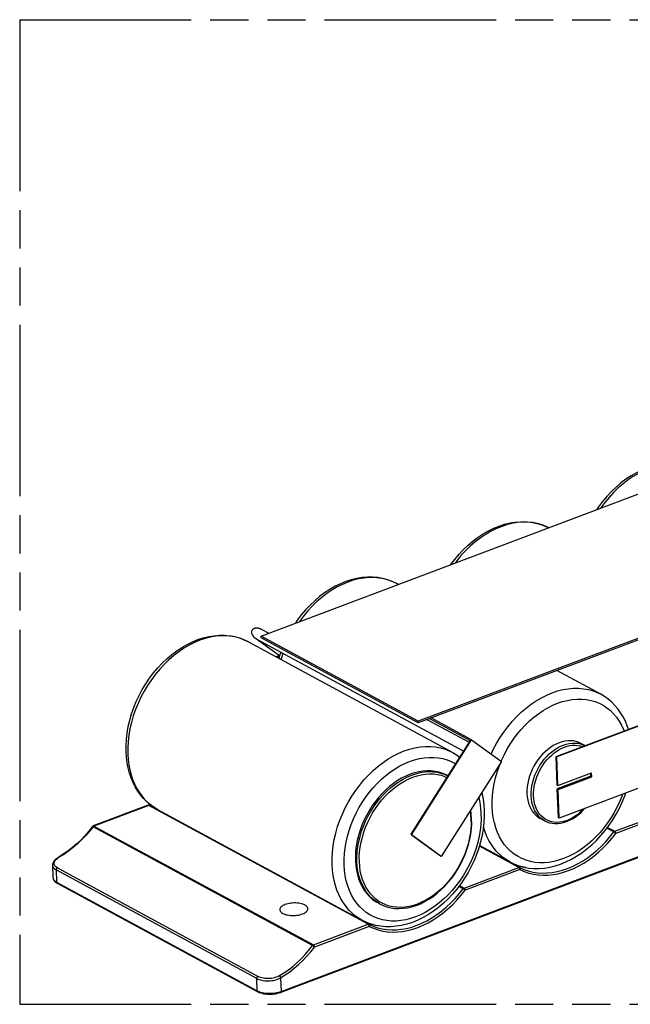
# Model space of a CAD drawing. Header units: millimetres. Extents: x 0 to 210, y 0 to 297.
# Tile 4 of 7: x 50 to 81, y 207 to 257. Entities that reach past the tile are written whole.
import ezdxf

# ---------------------------------------------------------------- set-up
doc = ezdxf.new("R2010")
doc.units = ezdxf.units.MM
doc.header["$LTSCALE"] = 19.36
doc.linetypes.add('PHANTOM', pattern=[0.8, 0.45, -0.05, 0.1, -0.05, 0.1, -0.05])
doc.layers.get('0').update_dxf_attribs({"linetype": 'CONTINUOUS'})
doc.layers.add('DEFAULT_3', color=7, linetype='PHANTOM')

msp = doc.modelspace()

# ---------------------------------------------------------------- linework, layer by layer
at = {"color": 7, "linetype": 'Continuous'}
for p, q in [((61.868927, 226.026238), (88.519419, 236.070664)), ((96.503332, 231.747346), (69.852839, 221.70292)), ((96.506243, 231.669776), (69.855751, 221.62535)), ((68.830758, 228.650115), (68.74805, 228.694901)), ((61.871839, 225.948669), (61.868927, 226.026238)), ((69.852839, 221.70292), (61.868927, 226.026238)), ((61.88258, 226.385343), (62.267989, 226.176643)), ((61.22764, 225.738293), (71.606726, 220.117978)), ((61.583793, 225.912177), (61.614485, 225.891342)), ((62.73674, 225.073681), (61.584257, 225.91184)), ((69.855751, 221.62535), (61.871839, 225.948669)), ((62.815936, 225.046554), (62.632651, 224.977474)), ((62.802448, 225.004808), (62.67257, 224.955858)), ((62.737358, 225.073253), (62.752853, 225.063447)), ((62.807459, 225.022156), (62.772653, 224.901663)), ((62.872303, 225.208781), (62.807459, 225.022156)), ((107.424075, 224.728863), (62.869919, 207.936643)), ((79.127136, 223.074587), (76.900327, 224.280412)), ((76.859664, 219.915313), (85.401488, 223.13468)), ((85.441408, 223.113063), (76.899583, 219.893696)), ((69.855751, 221.62535), (69.852839, 221.70292)), ((70.300217, 221.792867), (72.434938, 220.636907)), ((70.435416, 221.843822), (72.493484, 220.729371)), ((72.568099, 220.762551), (70.515538, 221.87402)), ((72.493484, 220.729371), (69.474958, 215.962098)), ((69.514877, 215.940482), (72.568099, 220.762551)), ((72.568099, 220.762551), (74.079462, 219.663391)), ((78.323253, 220.466932), (78.119108, 220.577477)), ((85.557878, 220.01027), (77.016054, 216.790903)), ((74.079462, 219.663391), (71.026241, 214.841322)), ((76.914259, 218.460878), (76.859664, 219.915313)), ((76.859664, 219.915313), (76.899583, 219.893696)), ((76.954179, 218.439262), (76.899583, 219.893696)), ((76.954179, 218.439262), (78.662544, 219.083135)), ((78.629903, 218.910827), (78.623981, 219.068601)), ((78.669823, 218.889211), (78.662544, 219.083135)), ((71.357246, 218.934868), (71.320894, 218.954552)), ((78.629903, 218.910827), (76.921539, 218.266954)), ((76.961458, 218.245337), (78.669823, 218.889211)), ((78.629903, 218.910827), (78.669823, 218.889211)), ((76.914259, 218.460878), (76.954179, 218.439262)), ((76.921539, 218.266954), (76.961458, 218.245337)), ((76.976134, 216.812519), (76.921539, 218.266954)), ((77.016054, 216.790903), (76.961458, 218.245337)), ((56.134316, 217.436881), (53.348932, 216.387085)), ((56.145974, 217.440362), (56.134316, 217.436881)), ((56.615911, 217.221769), (66.994997, 211.601455)), ((56.657733, 217.187448), (56.801782, 217.121763)), ((72.570373, 216.492479), (72.569322, 216.744454)), ((76.268599, 216.651663), (76.055695, 216.766952)), ((76.976134, 216.812519), (77.016054, 216.790903)), ((53.315441, 216.364363), (53.31021, 216.358047)), ((69.514877, 215.940482), (69.474958, 215.962098)), ((69.51135, 215.935632), (70.986321, 214.862938)), ((71.026241, 214.841322), (69.514877, 215.940482)), ((74.515406, 214.558063), (72.970321, 215.394733)), ((51.618919, 214.819929), (51.599682, 214.808501)), ((51.850427, 214.963833), (51.618937, 214.819962)), ((71.026241, 214.841322), (70.986321, 214.862938)), ((51.277961, 214.390273), (51.301467, 213.764068)), ((74.972118, 214.362694), (75.21541, 214.296091)), ((75.224842, 214.291966), (74.993642, 214.348995)), ((75.317648, 214.277792), (75.224842, 214.291966)), ((51.419872, 213.549488), (51.462376, 213.517919)), ((51.462376, 213.517919), (51.511244, 213.488572)), ((51.511244, 213.488572), (61.704039, 207.969135)), ((67.892929, 212.433427), (67.81309, 212.47666)), ((67.218474, 211.493443), (66.994997, 211.601455)), ((67.250356, 211.469763), (67.036819, 211.567134)), ((67.452382, 211.405868), (67.218474, 211.493443)), ((67.473232, 211.392387), (67.250356, 211.469763))]:
    msp.add_line(p, q, dxfattribs=at)
at = {"color": 9, "linetype": 'Continuous'}
for p, q in [((76.481799, 231.53375), (76.386641, 231.581249)), ((61.22764, 225.738293), (61.079691, 225.812143)), ((62.892579, 207.988919), (107.446736, 224.781138)), ((78.220554, 220.514774), (78.322534, 220.466661)), ((74.068246, 219.667937), (74.082422, 219.702916)), ((71.18059, 219.012851), (71.356776, 218.934125)), ((71.197323, 218.905546), (71.307542, 218.856368)), ((56.16197, 217.433353), (53.376586, 216.383557)), ((67.312834, 211.395118), (56.16197, 217.433353)), ((56.205311, 217.432436), (56.204512, 217.432858)), ((56.205311, 217.432436), (56.657733, 217.187448)), ((56.418848, 217.335065), (56.417152, 217.336049)), ((56.436402, 217.328971), (56.434689, 217.329994)), ((72.490073, 217.153208), (72.518857, 216.950972)), ((79.8344, 216.114428), (82.619784, 217.164224)), ((82.675921, 217.057832), (79.890537, 216.008036)), ((72.518857, 216.950972), (72.535943, 216.712381)), ((76.268599, 216.651663), (76.143782, 216.730385)), ((76.405525, 216.677332), (76.297854, 216.737437)), ((79.475998, 216.547812), (79.289385, 216.29825)), ((53.325002, 216.35522), (53.334522, 216.350451)), ((53.340591, 216.357869), (53.334522, 216.350451)), ((64.485386, 210.312216), (53.334522, 216.350451)), ((53.376586, 216.383557), (64.52745, 210.345321)), ((79.792335, 216.081322), (79.437636, 216.273393)), ((79.467549, 216.313078), (79.8344, 216.114428)), ((74.966309, 214.279671), (72.96173, 215.365158)), ((74.557228, 214.523742), (75.00965, 214.278754)), ((51.460858, 214.160267), (51.484178, 213.539028)), ((61.653653, 208.64083), (51.460858, 214.160267)), ((51.525083, 214.263128), (61.717878, 208.743691)), ((72.180925, 213.229875), (74.966309, 214.279671)), ((75.022447, 214.173279), (72.237063, 213.123483)), ((51.484178, 213.539028), (61.676973, 208.019591)), ((71.955589, 213.591204), (71.768975, 213.341642)), ((72.138861, 213.196769), (71.917201, 213.316799)), ((71.947234, 213.356419), (72.180925, 213.229875)), ((68.027186, 212.459908), (67.860859, 212.556087)), ((67.036819, 211.567134), (67.356175, 211.394201)), ((64.52745, 210.345321), (67.312834, 211.395118)), ((67.368972, 211.288726), (64.583588, 210.23893)), ((61.676973, 208.019591), (61.653653, 208.64083)), ((62.866711, 208.678053), (62.892579, 207.988919)), ((61.676973, 208.019591), (61.732434, 207.99258)), ((62.823037, 207.965062), (62.892579, 207.988919))]:
    msp.add_line(p, q, dxfattribs=at)
at = {"color": 7, "linetype": 'Continuous'}
for points in [[(84.055, 234.464007), (83.832022, 234.571804), (83.598288, 234.659376), (83.354996, 234.725979), (83.103095, 234.771066), (82.843319, 234.794148), (82.577616, 234.794744), (82.308059, 234.772748), (82.035197, 234.728116), (81.759445, 234.66063), (81.483194, 234.570618), (81.208645, 234.458775), (80.936756, 234.325531), (80.668573, 234.17136), (80.405983, 233.997345), (80.150861, 233.804888), (79.903967, 233.594747), (79.666186, 233.367756), (79.438922, 233.12533), (79.223482, 232.869022), (79.020626, 232.599899), (78.921737, 232.45335)], [(71.513102, 229.661076), (71.713882, 229.925955), (71.92996, 230.181584), (72.15763, 230.42308), (72.39558, 230.648952), (72.642408, 230.857842), (72.897199, 231.048943), (73.159152, 231.221526), (73.426448, 231.374282), (73.697246, 231.506196), (73.970532, 231.616841), (74.245368, 231.705822), (74.519659, 231.772498), (74.791107, 231.816562), (75.05936, 231.838221), (75.32393, 231.837493), (75.58282, 231.81444), (75.834143, 231.769471), (76.077205, 231.702985), (76.311112, 231.61541), (76.480826, 231.533384)], [(68.74805, 228.694901), (68.525073, 228.802698), (68.291338, 228.89027), (68.048046, 228.956873), (67.796146, 229.00196), (67.53637, 229.025042), (67.270667, 229.025638), (67.00111, 229.003642), (66.728248, 228.95901), (66.452495, 228.891524), (66.176244, 228.801512), (65.901695, 228.689669), (65.629806, 228.556424), (65.361624, 228.402253), (65.099034, 228.228239), (64.843912, 228.035782), (64.597017, 227.825641), (64.359236, 227.59865), (64.131972, 227.356224), (63.916532, 227.099915), (63.713676, 226.830793), (63.614788, 226.684244)], [(55.012225, 220.153494), (55.010388, 220.467159), (55.028117, 220.785351), (55.065194, 221.106477), (55.121396, 221.429383), (55.196564, 221.753099), (55.290198, 222.075417), (55.401605, 222.394235), (55.530255, 222.708303), (55.675521, 223.016213), (55.836655, 223.316448), (56.012851, 223.607554), (56.203256, 223.888148), (56.406933, 224.156849), (56.623011, 224.412478), (56.85068, 224.653974), (57.088631, 224.879846), (57.335459, 225.088736), (57.590249, 225.279837), (57.852203, 225.45242), (58.119499, 225.605176), (58.390297, 225.73709), (58.663582, 225.847735), (58.938418, 225.936716), (59.21271, 226.003392), (59.484157, 226.047456), (59.75241, 226.069115), (60.016981, 226.068387), (60.275871, 226.045334), (60.527193, 226.000365), (60.770256, 225.933879), (61.004163, 225.846304), (61.22764, 225.738293)], [(61.420426, 226.111325), (61.41216, 226.13334), (61.405715, 226.154738), (61.401021, 226.175382), (61.397936, 226.195293), (61.396348, 226.214483), (61.396165, 226.232916), (61.39729, 226.250565), (61.399652, 226.267475), (61.403187, 226.283696), (61.407843, 226.299207), (61.41356, 226.313994), (61.42033, 226.328106), (61.428146, 226.341589), (61.437, 226.354417), (61.446872, 226.36657), (61.4578, 226.378057), (61.469814, 226.388879), (61.482945, 226.398993), (61.497206, 226.408354), (61.512672, 226.416923), (61.529414, 226.424653), (61.547448, 226.431443), (61.566788, 226.437194), (61.587481, 226.441805), (61.609584, 226.445163), (61.633046, 226.44713), (61.657838, 226.447565), (61.683878, 226.446339), (61.711117, 226.443306), (61.739341, 226.438361), (61.768415, 226.431388), (61.797977, 226.422363), (61.827713, 226.411287), (61.857345, 226.398195), (61.882367, 226.385459)], [(61.420426, 226.111325), (61.439473, 226.072117), (61.464048, 226.032789), (61.494654, 225.993678), (61.530487, 225.956367), (61.570419, 225.922219), (61.583793, 225.912177)], [(72.149047, 220.185389), (61.643148, 225.874395), (61.614485, 225.891342)], [(62.816853, 225.049191), (62.80134, 225.048719), (62.776434, 225.053493), (62.752853, 225.063447)], [(80.531802, 221.299322), (80.474885, 221.468569), (80.37681, 221.703795), (80.264229, 221.926464), (80.137748, 222.135764), (79.998132, 222.330823), (79.846026, 222.511108), (79.682239, 222.67599), (79.507373, 222.825129), (79.322015, 222.958183), (79.127136, 223.074587)], [(78.119149, 220.577452), (78.00633, 220.630533), (77.876606, 220.67411), (77.740953, 220.702194), (77.600487, 220.714822), (77.456289, 220.711769), (77.309468, 220.693292), (77.161132, 220.659424), (77.012365, 220.610611), (76.864269, 220.5471), (76.71791, 220.46952), (76.574381, 220.378317), (76.434698, 220.274286), (76.299923, 220.158057), (76.170997, 220.030578), (76.04892, 219.892625), (75.934576, 219.745339), (75.82886, 219.58951), (75.732733, 219.426969), (75.647448, 219.259731), (75.573021, 219.088022), (75.509643, 218.912097), (75.458041, 218.733885), (75.418953, 218.554897), (75.392548, 218.376639), (75.379294, 218.201371), (75.379037, 218.028341)], [(56.236309, 217.470729), (56.061543, 217.619684), (55.89775, 217.784451), (55.745562, 217.964701), (55.605818, 218.159804), (55.479189, 218.369221), (55.366465, 218.592065), (55.268271, 218.827496), (55.185219, 219.074417), (55.117779, 219.331704), (55.066316, 219.59816), (55.031098, 219.872392), (55.012225, 220.153494)], [(71.606726, 220.117978), (71.801212, 220.001832), (71.960474, 219.887568)], [(71.320768, 218.954605), (71.280974, 218.975554), (71.100792, 219.056023), (70.91217, 219.117873), (70.716117, 219.160647), (70.513697, 219.18427), (70.305909, 219.188484), (70.093955, 219.173393), (69.878948, 219.138897), (69.662159, 219.085349), (69.444815, 219.012872), (69.228152, 218.922045), (69.01342, 218.813227), (68.801803, 218.687194), (68.594535, 218.544529), (68.392719, 218.386168), (68.197534, 218.212888), (68.009981, 218.025753), (67.831155, 217.825694), (67.66196, 217.613897), (67.503399, 217.391418), (67.356274, 217.159572), (67.221487, 216.91951), (67.099747, 216.672771), (66.991952, 216.420981), (66.898428, 216.165024), (66.819616, 215.905658), (66.756072, 215.644895), (66.708467, 215.38449), (66.676891, 215.125981), (66.661699, 214.871757), (66.662772, 214.621021)], [(73.083333, 218.090165), (73.104858, 218.008043), (73.156321, 217.741587), (73.19154, 217.467356), (73.210412, 217.186254)], [(75.379037, 218.028341), (75.391939, 217.861407), (75.417573, 217.701662), (75.456116, 217.548475), (75.507032, 217.403735), (75.570107, 217.268789), (75.644554, 217.144623), (75.729577, 217.032615), (75.824995, 216.932935), (75.930832, 216.845842), (76.055654, 216.766977)], [(79.346924, 216.153049), (79.54978, 216.422171), (79.739233, 216.702935), (79.914353, 216.993904), (80.074313, 217.293654), (80.218354, 217.60072), (80.34576, 217.913537), (80.398661, 218.065789)], [(56.204512, 217.432858), (56.19361, 217.43755), (56.182044, 217.440733), (56.170107, 217.442292), (56.158012, 217.442177), (56.145974, 217.440362)], [(56.434689, 217.329994), (56.417152, 217.336049), (56.204512, 217.432858)], [(56.615911, 217.221769), (56.421425, 217.337915), (56.236309, 217.470729)], [(73.210412, 217.186254), (73.212249, 216.872589), (73.19452, 216.554396), (73.157443, 216.233271), (73.101241, 215.910364), (73.026073, 215.586649), (72.93244, 215.264331), (72.821032, 214.945513), (72.692382, 214.631444), (72.547116, 214.323535), (72.385982, 214.0233), (72.209786, 213.732194), (72.019381, 213.4516)], [(72.569322, 216.744454), (72.552153, 216.985915), (72.521527, 217.202884)], [(76.268599, 216.651663), (76.391417, 216.594216), (76.521272, 216.551112), (76.657228, 216.522806), (76.798211, 216.509641), (76.943127, 216.511813), (77.090905, 216.529384), (77.240519, 216.562315), (77.390688, 216.610392), (77.540151, 216.673228), (77.687808, 216.750357), (77.832557, 216.841203), (77.973217, 216.945008), (78.108622, 217.060855), (78.237848, 217.187889), (78.322845, 217.283425)], [(53.31021, 216.358047), (53.124788, 216.122658), (52.930318, 215.897953), (52.727578, 215.684819), (52.517372, 215.484086), (52.300539, 215.29654), (52.077933, 215.1229), (51.850427, 214.963833)], [(53.334373, 216.379979), (53.327554, 216.375362), (53.321209, 216.370124), (53.315441, 216.364363)], [(53.348932, 216.387085), (53.341505, 216.383882), (53.334373, 216.379979)], [(67.892929, 212.433427), (68.072865, 212.347687), (68.261858, 212.280437), (68.458851, 212.232149), (68.66274, 212.203177), (68.87243, 212.193763), (69.086633, 212.204034), (69.304024, 212.233964), (69.523473, 212.283424), (69.743873, 212.352221), (69.963785, 212.439949), (70.181799, 212.546043), (70.396735, 212.669907), (70.607384, 212.81083), (70.812519, 212.96797), (71.010934, 213.140369), (71.201559, 213.327057), (71.383341, 213.526975), (71.555261, 213.738974), (71.716351, 213.961833), (71.865732, 214.194308), (72.002583, 214.435108), (72.126132, 214.682865), (72.235681, 214.936172), (72.330629, 215.19364), (72.41045, 215.453877), (72.474662, 215.715354), (72.522881, 215.976518), (72.55485, 216.236015), (72.570373, 216.492479)], [(75.21541, 214.296091), (75.467311, 214.251004), (75.727086, 214.227922), (75.99279, 214.227327), (76.262347, 214.249322), (76.535209, 214.293955), (76.810961, 214.36144), (77.087212, 214.451452), (77.361761, 214.563296), (77.63365, 214.69654), (77.901833, 214.850711), (78.164422, 215.024726), (78.419544, 215.217183), (78.666439, 215.427323), (78.90422, 215.654314), (79.131484, 215.89674), (79.346924, 216.153049)], [(51.599682, 214.808501), (51.53219, 214.764815), (51.471737, 214.719668), (51.418752, 214.673299), (51.373679, 214.625851), (51.336771, 214.577286), (51.308153, 214.52709), (51.2886, 214.475647), (51.278869, 214.423053), (51.277989, 214.392333)], [(66.662772, 214.621021), (66.680251, 214.376957), (66.713699, 214.141643), (66.763283, 213.914432), (66.828502, 213.697266), (66.909148, 213.49148), (67.004501, 213.29825), (67.113906, 213.119054), (67.23695, 212.954322), (67.373349, 212.80463), (67.522061, 212.67101), (67.682304, 212.554522), (67.813216, 212.476608)], [(74.515406, 214.558063), (74.738383, 214.450266), (74.972118, 214.362694)], [(74.993642, 214.348995), (74.770765, 214.426371), (74.557228, 214.523742)], [(51.301467, 213.764068), (51.305594, 213.727766), (51.315515, 213.691158), (51.331527, 213.654748), (51.353967, 213.618833), (51.383508, 213.583392), (51.419872, 213.549488)], [(72.019381, 213.4516), (71.815705, 213.182899), (71.599627, 212.92727), (71.371957, 212.685773), (71.134006, 212.459902), (70.887178, 212.251012), (70.632388, 212.05991), (70.370434, 211.887327), (70.103138, 211.734572), (69.83234, 211.602658), (69.559055, 211.492013), (69.284219, 211.403031), (69.009927, 211.336355), (68.73848, 211.292292), (68.470227, 211.270633), (68.205656, 211.27136), (67.946766, 211.294414)], [(63.09916, 212.397792), (63.038387, 212.372283), (62.984596, 212.344477), (62.937523, 212.314178), (62.897961, 212.28198), (62.866543, 212.248242), (62.843487, 212.213483), (62.829231, 212.178262), (62.823746, 212.142815), (62.823799, 212.133267)], [(62.823799, 212.133267), (62.827185, 212.10738), (62.839444, 212.072514), (62.860628, 212.038709), (62.89026, 212.006399), (62.928106, 211.976079), (62.973533, 211.948066), (63.026083, 211.922757), (63.084989, 211.900407), (63.149636, 211.881342), (63.219103, 211.865742), (63.292613, 211.853871), (63.369119, 211.845802), (63.447534, 211.841697), (63.527212, 211.841557), (63.607603, 211.845471), (63.687333, 211.853338), (63.765166, 211.865171), (63.84014, 211.88072), (63.910709, 211.899708), (63.97739, 211.922227)], [(64.252751, 212.186752), (64.249365, 212.212639), (64.237106, 212.247505), (64.215922, 212.281311), (64.18629, 212.31362), (64.148443, 212.34394), (64.103017, 212.371953), (64.050466, 212.397262), (63.991561, 212.419612), (63.926914, 212.438677), (63.857446, 212.454277), (63.783937, 212.466148), (63.707431, 212.474217), (63.629016, 212.478322), (63.549337, 212.478462), (63.468947, 212.474549), (63.389216, 212.466682), (63.311384, 212.454849), (63.23641, 212.4393), (63.16584, 212.420312), (63.09916, 212.397792)], [(63.97739, 211.922227), (64.038163, 211.947737), (64.091954, 211.975542), (64.139027, 212.005842), (64.178589, 212.038039), (64.210007, 212.071777), (64.233063, 212.106536), (64.247319, 212.141757), (64.252804, 212.177204), (64.252751, 212.186752)], [(67.946766, 211.294414), (67.695444, 211.339383), (67.452382, 211.405868)], [(67.796673, 211.32127), (67.704433, 211.335358), (67.473232, 211.392387)], [(61.704039, 207.969135), (61.770272, 207.93742), (61.842684, 207.910298), (61.920209, 207.887784), (62.002091, 207.869812), (62.087464, 207.856376), (62.17549, 207.84747), (62.265325, 207.843093), (62.356068, 207.843237), (62.446831, 207.847877), (62.536713, 207.856973), (62.624805, 207.870464), (62.710266, 207.888285), (62.792316, 207.910386), (62.869919, 207.936643)]]:
    msp.add_lwpolyline(points, dxfattribs=at)
at = {"color": 9, "linetype": 'Continuous'}
for points in [[(83.90705, 234.537858), (83.67654, 234.629932), (83.436208, 234.699461), (83.187278, 234.746092), (82.931021, 234.769585), (82.66874, 234.769823), (82.401774, 234.746803), (82.131482, 234.700643), (81.859242, 234.631578), (81.58644, 234.53996), (81.314468, 234.426256), (81.04471, 234.291045), (80.778542, 234.135016), (80.51732, 233.958965), (80.262376, 233.763788), (80.015007, 233.55048), (79.776475, 233.320128), (79.547995, 233.073906), (79.330732, 232.813068), (79.125792, 232.538944), (79.118009, 232.527324)], [(76.386641, 231.581249), (76.15613, 231.673323), (75.915798, 231.742853), (75.666869, 231.789483), (75.410611, 231.812977), (75.148331, 231.813215), (74.881365, 231.790195), (74.611073, 231.744035), (74.338832, 231.67497), (74.066031, 231.583352), (73.794058, 231.469647), (73.524301, 231.334436), (73.258133, 231.178408), (72.996911, 231.002356), (72.741966, 230.807179), (72.494597, 230.593871), (72.256065, 230.363519), (72.027585, 230.117297), (71.810322, 229.85646), (71.723547, 229.740391)], [(68.74805, 228.694901), (68.600101, 228.768752), (68.36959, 228.860826), (68.129258, 228.930355), (67.880329, 228.976986), (67.624071, 229.000479), (67.361791, 229.000717), (67.094825, 228.977697), (66.824533, 228.931537), (66.552292, 228.862472), (66.279491, 228.770854), (66.007518, 228.65715), (65.737761, 228.521939), (65.471593, 228.36591), (65.210371, 228.189858), (64.955426, 227.994682), (64.708057, 227.781374), (64.469525, 227.551022), (64.241046, 227.3048), (64.023782, 227.043962), (63.818843, 226.769838), (63.811059, 226.758217)], [(61.079691, 225.812143), (60.849181, 225.904217), (60.608848, 225.973747), (60.359919, 226.020377), (60.103662, 226.043871), (59.841381, 226.044109), (59.574415, 226.021089), (59.304123, 225.974929), (59.031883, 225.905864), (58.759081, 225.814246), (58.487109, 225.700541), (58.217351, 225.56533), (57.951183, 225.409302), (57.689961, 225.23325), (57.435017, 225.038073), (57.187648, 224.824765), (56.949116, 224.594413), (56.720636, 224.348191), (56.503373, 224.087354), (56.298433, 223.81323), (56.106861, 223.527216), (55.929634, 223.230771), (55.767653, 222.925404), (55.621746, 222.612672), (55.492654, 222.294169), (55.381037, 221.971516), (55.287462, 221.646359), (55.212407, 221.320355), (55.156255, 220.995164), (55.11929, 220.672444), (55.101702, 220.35384), (55.10358, 220.040974)], [(62.97862, 225.15121), (62.901447, 224.928125), (62.877493, 224.844891)], [(73.563183, 220.038862), (73.667149, 220.261698), (73.829129, 220.567065), (74.006357, 220.86351), (74.197928, 221.149524), (74.402868, 221.423648), (74.620131, 221.684485), (74.848611, 221.930707), (75.087143, 222.161059), (75.334512, 222.374367), (75.589457, 222.569544), (75.850679, 222.745596), (76.116847, 222.901624), (76.386604, 223.036835), (76.658577, 223.15054), (76.931378, 223.242158), (77.203618, 223.311223), (77.473911, 223.357383), (77.740877, 223.380403), (78.003157, 223.380165), (78.259415, 223.356671), (78.508344, 223.310041), (78.748676, 223.240511), (78.979187, 223.148437), (79.127136, 223.074587)], [(74.082422, 219.702916), (74.215263, 219.987615), (74.362781, 220.265876), (74.524296, 220.535996), (74.698805, 220.796616), (74.885418, 221.046179), (75.083116, 221.283582), (75.290927, 221.507522), (75.507811, 221.717055), (75.73279, 221.911096), (75.964695, 222.088766), (76.202472, 222.249075), (76.444798, 222.391276), (76.690433, 222.514455), (76.938084, 222.618132), (77.18647, 222.701608), (77.434326, 222.764625), (77.680379, 222.806707), (77.923376, 222.827813), (78.162022, 222.827684), (78.395171, 222.806496), (78.621606, 222.764216), (78.84025, 222.701212), (79.049948, 222.617657), (79.249721, 222.514111), (79.438499, 222.390936), (79.615397, 222.248889), (79.779444, 222.088495), (79.92983, 221.910818), (80.065537, 221.716891), (80.186213, 221.50733), (80.2914, 221.282553), (80.315567, 221.217824)], [(75.591941, 217.913052), (75.592097, 218.084519), (75.605254, 218.259581), (75.631312, 218.436906), (75.670071, 218.615144), (75.721237, 218.792939), (75.784421, 218.968938), (75.859142, 219.141801), (75.944831, 219.310213), (76.040836, 219.472893), (76.146427, 219.628601), (76.260799, 219.776153), (76.383082, 219.914425), (76.512346, 220.042367), (76.647607, 220.159003), (76.787835, 220.263447), (76.931963, 220.354903), (77.078895, 220.432675), (77.227512, 220.496172), (77.376683, 220.54491), (77.525272, 220.578518), (77.67215, 220.59674), (77.816197, 220.599439), (77.956318, 220.586592), (78.091447, 220.558299), (78.220554, 220.514774)], [(55.10358, 220.040974), (55.121796, 219.766784), (55.155564, 219.499605), (55.204746, 219.240532), (55.269141, 218.990625), (55.348485, 218.750905), (55.442453, 218.522355), (55.55066, 218.30591), (55.672665, 218.102456), (55.807967, 217.912824), (55.956013, 217.737792), (56.116196, 217.578076), (56.287862, 217.43433), (56.470308, 217.307141), (56.615911, 217.221769)], [(65.482666, 214.42066), (65.480788, 214.733525), (65.498376, 215.05213), (65.53534, 215.37485), (65.591493, 215.700041), (65.666548, 216.026045), (65.760123, 216.351202), (65.87174, 216.673854), (66.000832, 216.992358), (66.146739, 217.30509), (66.30872, 217.610457), (66.485947, 217.906902), (66.677519, 218.192915), (66.882459, 218.467039), (67.099722, 218.727877), (67.328202, 218.974099), (67.566734, 219.204451), (67.814102, 219.417759), (68.069047, 219.612936), (68.330269, 219.788987), (68.596437, 219.945016), (68.866195, 220.080227), (69.138167, 220.193931), (69.410969, 220.285549), (69.683209, 220.354614), (69.953501, 220.400774), (70.220467, 220.423794), (70.482748, 220.423557), (70.739005, 220.400063), (70.987934, 220.353432), (71.228267, 220.283903), (71.458777, 220.191829), (71.606726, 220.117978)], [(75.713502, 217.909985), (75.713442, 218.067552), (75.724593, 218.227001), (75.747065, 218.388875), (75.780528, 218.551546), (75.824826, 218.713921), (75.879547, 218.874935), (75.944406, 219.033496), (76.018871, 219.188581), (76.102539, 219.339129), (76.19475, 219.484153), (76.294968, 219.62261), (76.402419, 219.753608), (76.516437, 219.876157), (76.636169, 219.989503), (76.760844, 220.092763), (76.889555, 220.185335), (77.021442, 220.266465), (77.155586, 220.335728), (77.291081, 220.392531), (77.427025, 220.436615), (77.562515, 220.467559), (77.696653, 220.485257), (77.82853, 220.489443), (77.957276, 220.480175), (78.081572, 220.457416), (78.201858, 220.421178)], [(66.090469, 214.405324), (66.088804, 214.690966), (66.104787, 214.980441), (66.138528, 215.274537), (66.189694, 215.570889), (66.25819, 215.867987), (66.343399, 216.16406), (66.44479, 216.457072), (66.562013, 216.746307), (66.694854, 217.031006), (66.842371, 217.309267), (67.003886, 217.579387), (67.178395, 217.840008), (67.365009, 218.08957), (67.562706, 218.326974), (67.770518, 218.550914), (67.987401, 218.760447), (68.21238, 218.954487), (68.444286, 219.132158), (68.682062, 219.292466), (68.924389, 219.434668), (69.170023, 219.557847), (69.417675, 219.661524), (69.666061, 219.744999), (69.913917, 219.808017), (70.159969, 219.850099), (70.402966, 219.871205), (70.641612, 219.871076), (70.874762, 219.849888), (71.101196, 219.807607), (71.319841, 219.744603), (71.529539, 219.661049), (71.729312, 219.557503), (71.745002, 219.547265)], [(73.610879, 217.361932), (73.609214, 217.647574), (73.625196, 217.937049), (73.658938, 218.231145), (73.710103, 218.527497), (73.778599, 218.824596), (73.863809, 219.120669), (73.9652, 219.41368), (74.043179, 219.606087)], [(66.742611, 214.577788), (66.741484, 214.827213), (66.756605, 215.081364), (66.787889, 215.33882), (66.835161, 215.598142), (66.898158, 215.857879), (66.976526, 216.116578), (67.069828, 216.372794), (67.177541, 216.625092), (67.299063, 216.872062), (67.433716, 217.112323), (67.580745, 217.344531), (67.739328, 217.567388), (67.908579, 217.779648), (68.08755, 217.980122), (68.275242, 218.167691), (68.470605, 218.341304), (68.672545, 218.499992), (68.879934, 218.642867), (69.091612, 218.76913), (69.306395, 218.878074), (69.523081, 218.969091), (69.74046, 219.041671), (69.957315, 219.095409), (70.172434, 219.130003), (70.384613, 219.145262), (70.592667, 219.141098), (70.79543, 219.117536), (70.991771, 219.074707), (71.18059, 219.012851)], [(66.864171, 214.574721), (66.863068, 214.818248), (66.877738, 215.065372), (66.908286, 215.316882), (66.954405, 215.57041), (67.016052, 215.824446), (67.092548, 216.077198), (67.183182, 216.32634), (67.288006, 216.571974), (67.407251, 216.814308), (67.539666, 217.050709), (67.684406, 217.278992), (67.840485, 217.498017), (68.00696, 217.706232), (68.182856, 217.902692), (68.367439, 218.086356), (68.559034, 218.255962), (68.755939, 218.409954), (68.957499, 218.548182), (69.162721, 218.670105), (69.370909, 218.775338), (69.581503, 218.863516), (69.793105, 218.934041), (70.004609, 218.986262), (70.214589, 219.019974), (70.421628, 219.034703), (70.624588, 219.030592), (70.822163, 219.007527), (71.013426, 218.965808), (71.197323, 218.905546)], [(80.234985, 218.004101), (80.209603, 217.930748), (80.092381, 217.641513), (79.95954, 217.356814), (79.812022, 217.078553), (79.650507, 216.808433), (79.475998, 216.547812)], [(72.929187, 217.846717), (72.931995, 217.836944), (72.98682, 217.575489), (73.023935, 217.305376), (73.043514, 217.025889)], [(76.143782, 216.730385), (76.038413, 216.817167), (75.942648, 216.91719), (75.857215, 217.029692), (75.782765, 217.153818), (75.719865, 217.288622), (75.668992, 217.433078), (75.630535, 217.586088), (75.604786, 217.746486), (75.591941, 217.913052)], [(76.297854, 216.737437), (76.19748, 216.809877), (76.105002, 216.894036), (76.021134, 216.989446), (75.946347, 217.095376), (75.881233, 217.211224), (75.82615, 217.336143), (75.781579, 217.469403), (75.747751, 217.610059), (75.725108, 217.756771), (75.713502, 217.909985)], [(56.16197, 217.433353), (56.151642, 217.437485), (56.141823, 217.438478), (56.134316, 217.436881)], [(56.205311, 217.432436), (56.198862, 217.435136), (56.191983, 217.436833), (56.184762, 217.437505), (56.177289, 217.437144), (56.16966, 217.435754), (56.16197, 217.433353)], [(73.043514, 217.025889), (73.04518, 216.740246), (73.029197, 216.450771), (72.995456, 216.156676), (72.94429, 215.860323), (72.875794, 215.563225), (72.790584, 215.267152), (72.689194, 214.97414), (72.571971, 214.684905), (72.43913, 214.400206), (72.291612, 214.121945), (72.130098, 213.851825), (71.955589, 213.591204)], [(79.289385, 216.29825), (79.091687, 216.060847), (78.883876, 215.836907), (78.666992, 215.627374), (78.442013, 215.433333), (78.210108, 215.255663), (77.972331, 215.095354), (77.730005, 214.953152), (77.48437, 214.829974), (77.236718, 214.726297), (76.988333, 214.642821), (76.740477, 214.579804), (76.494424, 214.537721), (76.251427, 214.516616), (76.012781, 214.516744), (75.779632, 214.537933), (75.553197, 214.580213), (75.334553, 214.643217), (75.124855, 214.726771), (74.925082, 214.830318), (74.736304, 214.953493), (74.559406, 215.09554), (74.395359, 215.255934), (74.244973, 215.433611), (74.109266, 215.627538), (73.98859, 215.837098), (73.883403, 216.061876), (73.79441, 216.30023), (73.722399, 216.550876), (73.667573, 216.812331), (73.630458, 217.082444), (73.610879, 217.361932)], [(78.26698, 217.26237), (78.204081, 217.193754), (78.084938, 217.079244), (77.96047, 216.97454), (77.831963, 216.880589), (77.700257, 216.798092), (77.566257, 216.727467), (77.430841, 216.669277), (77.294922, 216.623785), (77.159393, 216.59141), (77.02518, 216.572249), (76.893208, 216.566571), (76.764367, 216.574282), (76.639585, 216.595472), (76.519676, 216.629855), (76.405525, 216.677332)], [(72.535943, 216.712381), (72.537047, 216.468854), (72.522376, 216.22173), (72.491828, 215.970219), (72.445709, 215.716692), (72.384062, 215.462656), (72.307566, 215.209903), (72.216932, 214.960762), (72.112108, 214.715127), (71.992863, 214.472793), (71.860449, 214.236393), (71.715709, 214.00811), (71.55963, 213.789085), (71.393154, 213.580869), (71.217259, 213.384409), (71.032675, 213.200746), (70.84108, 213.031139), (70.644175, 212.877147), (70.442615, 212.738919), (70.237393, 212.616996), (70.029205, 212.511763), (69.818612, 212.423586), (69.607009, 212.353061), (69.395505, 212.300839), (69.185526, 212.267128), (68.978486, 212.252398), (68.775527, 212.256509), (68.577952, 212.279574), (68.386689, 212.321294), (68.202791, 212.381555), (68.027186, 212.459908)], [(53.334522, 216.350451), (53.149879, 216.116054), (52.95617, 215.892239), (52.754149, 215.679875), (52.544599, 215.479787), (52.328335, 215.292752), (52.106196, 215.119496), (51.879046, 214.960693), (51.584498, 214.77745)], [(53.31021, 216.358047), (53.312531, 216.35897), (53.317577, 216.358096), (53.325002, 216.35522)], [(53.376586, 216.383557), (53.368933, 216.380175), (53.361413, 216.375855), (53.354122, 216.370652), (53.347152, 216.364631), (53.340591, 216.357869)], [(53.348932, 216.387085), (53.356439, 216.388682), (53.366258, 216.387689), (53.376586, 216.383557)], [(74.515406, 214.558063), (74.369803, 214.643435), (74.187358, 214.770624), (74.015692, 214.91437), (73.855508, 215.074087), (73.707462, 215.249118), (73.57216, 215.43875), (73.450156, 215.642204), (73.341948, 215.858649), (73.24798, 216.087199), (73.168637, 216.326919), (73.168374, 216.327939)], [(75.00965, 214.278754), (75.223187, 214.181383), (75.446064, 214.104007), (75.677264, 214.046978), (75.915736, 214.010556), (76.160393, 213.994907), (76.41012, 214.000101), (76.663781, 214.026116), (76.920219, 214.072832), (77.178268, 214.140038), (77.436751, 214.227426), (77.694492, 214.3346), (77.950316, 214.46107), (78.203058, 214.606261), (78.451567, 214.769511), (78.694711, 214.950077), (78.931384, 215.147137), (79.160506, 215.359793), (79.381034, 215.587076), (79.591964, 215.827952), (79.792335, 216.081322)], [(75.022447, 214.173279), (75.240901, 214.073795), (75.467671, 213.995111), (75.703298, 213.937139), (75.946157, 213.900137), (76.195189, 213.884367), (76.449243, 213.889733), (76.707204, 213.916318), (76.967903, 213.963852), (77.230189, 214.032238), (77.492889, 214.121036), (77.754833, 214.229974), (78.014864, 214.358445), (78.271808, 214.506009), (78.52454, 214.671901), (78.771902, 214.855516), (79.012818, 215.055945), (79.246163, 215.272425), (79.470924, 215.503915), (79.685542, 215.748956), (79.890537, 216.008036)], [(79.792335, 216.081322), (79.798405, 216.08874), (79.804966, 216.095502), (79.811936, 216.101523), (79.819227, 216.106726), (79.826746, 216.111046), (79.8344, 216.114428)], [(79.890537, 216.008036), (79.88074, 216.017264), (79.869274, 216.027245), (79.85658, 216.037596), (79.843145, 216.047919), (79.829486, 216.057816), (79.816128, 216.066908), (79.803584, 216.074845), (79.792335, 216.081322)], [(79.8344, 216.114428), (79.842338, 216.109286), (79.850185, 216.102517), (79.857747, 216.094283), (79.864906, 216.084687), (79.871523, 216.073858), (79.877438, 216.061955), (79.882483, 216.049166), (79.886479, 216.035717), (79.889236, 216.021858), (79.890537, 216.008036)], [(51.525083, 214.263128), (51.47423, 214.294547), (51.432474, 214.328031), (51.399697, 214.363836), (51.376232, 214.401547), (51.36236, 214.441058), (51.3581, 214.481925), (51.363673, 214.523809), (51.378729, 214.566372), (51.403144, 214.609203), (51.436447, 214.652096), (51.478441, 214.6948), (51.528166, 214.736849), (51.584498, 214.77745)], [(51.618937, 214.819962), (51.620256, 214.820659), (51.628195, 214.82251), (51.637478, 214.821255), (51.647766, 214.816959)], [(67.892929, 212.433427), (67.762174, 212.511201), (67.602058, 212.627648), (67.453377, 212.761122), (67.316962, 212.910877), (67.193577, 213.076076), (67.083912, 213.255794), (66.988579, 213.449026), (66.908113, 213.654693), (66.842962, 213.871643), (66.793492, 214.098663), (66.759979, 214.334485), (66.742611, 214.577788)], [(67.860859, 212.556087), (67.704687, 212.669424), (67.55962, 212.799477), (67.426434, 212.945306), (67.306099, 213.106023), (67.198985, 213.28103), (67.105562, 213.469942), (67.026507, 213.671237), (66.962593, 213.883722), (66.914009, 214.106019), (66.881257, 214.33613), (66.864171, 214.574721)], [(51.277972, 214.389989), (51.280178, 214.367427), (51.290516, 214.328862), (51.309007, 214.291633), (51.335503, 214.255917), (51.369811, 214.221966), (51.411716, 214.189956), (51.460858, 214.160267)], [(51.525083, 214.263128), (51.512901, 214.257012), (51.500921, 214.248317), (51.489592, 214.237117), (51.479509, 214.223744), (51.471192, 214.208655), (51.465127, 214.192535), (51.461645, 214.176209), (51.460858, 214.160267)], [(66.994997, 211.601455), (66.849394, 211.686826), (66.666948, 211.814015), (66.495282, 211.957762), (66.335098, 212.117478), (66.187053, 212.29251), (66.051751, 212.482141), (65.929746, 212.685596), (65.821539, 212.902041), (65.727571, 213.130591), (65.648227, 213.37031), (65.583832, 213.620218), (65.53465, 213.879291), (65.500882, 214.146469), (65.482666, 214.42066)], [(71.768975, 213.341642), (71.571278, 213.104238), (71.363466, 212.880298), (71.146583, 212.670765), (70.921603, 212.476725), (70.689698, 212.299054), (70.451922, 212.138746), (70.209595, 211.996544), (69.963961, 211.873365), (69.716309, 211.769688), (69.467923, 211.686213), (69.220067, 211.623195), (68.974015, 211.581113), (68.731018, 211.560007), (68.492372, 211.560136), (68.259222, 211.581324), (68.032787, 211.623605), (67.814143, 211.686609), (67.604445, 211.770163), (67.404672, 211.87371), (67.215895, 211.996885), (67.038997, 212.138931), (66.874949, 212.299325), (66.724564, 212.477002), (66.588856, 212.67093), (66.46818, 212.88049), (66.362994, 213.105267), (66.274, 213.343621), (66.201989, 213.594268), (66.147164, 213.855723), (66.110049, 214.125836), (66.090469, 214.405324)], [(74.966309, 214.279671), (74.973999, 214.282072), (74.981628, 214.283462), (74.989101, 214.283823), (74.996322, 214.283151), (75.003201, 214.281454), (75.00965, 214.278754)], [(75.022447, 214.173279), (75.020856, 214.188966), (75.017281, 214.205157), (75.011859, 214.221232), (75.004798, 214.236571), (74.99637, 214.250585), (74.986899, 214.262736), (74.976749, 214.272557), (74.966309, 214.279671)], [(75.00965, 214.278754), (75.01505, 214.275278), (75.019912, 214.271006), (75.024364, 214.265778), (75.028229, 214.25963), (75.031378, 214.252669), (75.033842, 214.244785)], [(75.033842, 214.244785), (75.035782, 214.233781), (75.035995, 214.222075), (75.034782, 214.209888), (75.032096, 214.197496), (75.027849, 214.185209), (75.022447, 214.173279)], [(51.301467, 213.764068), (51.303634, 213.74256), (51.313961, 213.705305), (51.332507, 213.66893), (51.359096, 213.633784), (51.393469, 213.600205), (51.435298, 213.568518), (51.484178, 213.539028)], [(51.484178, 213.539028), (51.486059, 213.524389), (51.490494, 213.511303), (51.497312, 213.500273), (51.506252, 213.491721), (51.511244, 213.488572)], [(67.356175, 211.394201), (67.569712, 211.29683), (67.792589, 211.219454), (68.023789, 211.162425), (68.262261, 211.126003), (68.506918, 211.110353), (68.756645, 211.115548), (69.010306, 211.141563), (69.266745, 211.188279), (69.524793, 211.255485), (69.783276, 211.342873), (70.041017, 211.450047), (70.296841, 211.576517), (70.549583, 211.721708), (70.798092, 211.884958), (71.041237, 212.065524), (71.277909, 212.262584), (71.507031, 212.47524), (71.727559, 212.702523), (71.938489, 212.943399), (72.138861, 213.196769)], [(67.368972, 211.288726), (67.587427, 211.189242), (67.814197, 211.110558), (68.049823, 211.052585), (68.292683, 211.015584), (68.541714, 210.999814), (68.795768, 211.00518), (69.053729, 211.031765), (69.314428, 211.079299), (69.576714, 211.147685), (69.839414, 211.236483), (70.101358, 211.345421), (70.361389, 211.473892), (70.618333, 211.621456), (70.871065, 211.787348), (71.118428, 211.970963), (71.359344, 212.171392), (71.592688, 212.387872), (71.817449, 212.619362), (72.032067, 212.864403), (72.237063, 213.123483)], [(72.138861, 213.196769), (72.14493, 213.204187), (72.151491, 213.210949), (72.158461, 213.21697), (72.165752, 213.222173), (72.173272, 213.226493), (72.180925, 213.229875)], [(72.237063, 213.123483), (72.227266, 213.132711), (72.2158, 213.142692), (72.203105, 213.153043), (72.18967, 213.163366), (72.176011, 213.173263), (72.162653, 213.182355), (72.150109, 213.190292), (72.138861, 213.196769)], [(72.180925, 213.229875), (72.188863, 213.224733), (72.196711, 213.217964), (72.204272, 213.20973), (72.211432, 213.200134), (72.218048, 213.189305), (72.223963, 213.177402), (72.229009, 213.164613), (72.233004, 213.151164), (72.235761, 213.137305), (72.237063, 213.123483)], [(67.312834, 211.395118), (67.320524, 211.397519), (67.328154, 211.398909), (67.335626, 211.39927), (67.342848, 211.398598), (67.349726, 211.396901), (67.356175, 211.394201)], [(67.368972, 211.288726), (67.367381, 211.304413), (67.363806, 211.320604), (67.358384, 211.336679), (67.351323, 211.352018), (67.342896, 211.366032), (67.333425, 211.378183), (67.323274, 211.388004), (67.312834, 211.395118)], [(67.356175, 211.394201), (67.363116, 211.389501), (67.369231, 211.383352), (67.374661, 211.375333), (67.378849, 211.365524), (67.381614, 211.354114), (67.382584, 211.341462), (67.381729, 211.328302), (67.379133, 211.314859), (67.374699, 211.301567), (67.368972, 211.288726)], [(62.79863, 208.778723), (63.02991, 208.922458), (63.25706, 209.081261), (63.479199, 209.254517), (63.695463, 209.441552), (63.905013, 209.64164), (64.107034, 209.854004), (64.300743, 210.077819), (64.485386, 210.312216)], [(62.866711, 208.678053), (63.10256, 208.82467), (63.333318, 208.985986), (63.559418, 209.162359), (63.779559, 209.352719), (63.992845, 209.556404), (64.198488, 209.772545), (64.395267, 209.999918), (64.583588, 210.23893)], [(64.485386, 210.312216), (64.491455, 210.319634), (64.498016, 210.326396), (64.504986, 210.332417), (64.512277, 210.33762), (64.519797, 210.34194), (64.52745, 210.345321)], [(64.583588, 210.23893), (64.573791, 210.248158), (64.562325, 210.258139), (64.54963, 210.26849), (64.536196, 210.278813), (64.522537, 210.28871), (64.509178, 210.297802), (64.496634, 210.305739), (64.485386, 210.312216)], [(64.52745, 210.345321), (64.535388, 210.34018), (64.543236, 210.333411), (64.550797, 210.325177), (64.557957, 210.315581), (64.564573, 210.304752), (64.570488, 210.292849), (64.575534, 210.28006), (64.57953, 210.26661), (64.582286, 210.252752), (64.583588, 210.23893)], [(61.653653, 208.64083), (61.654328, 208.655903), (61.65744, 208.67141), (61.662876, 208.686739), (61.670532, 208.701491), (61.680347, 208.715281), (61.691877, 208.72728), (61.704536, 208.736856), (61.717878, 208.743691)], [(61.653653, 208.64083), (61.709361, 208.613733), (61.771142, 208.589602), (61.838435, 208.568623), (61.910454, 208.551146), (61.986244, 208.537419), (62.065373, 208.527644), (62.147474, 208.522018), (62.231401, 208.520804), (62.316048, 208.524177), (62.400731, 208.532205), (62.484674, 208.544955), (62.567091, 208.562425), (62.647204, 208.584634), (62.724308, 208.611414), (62.797724, 208.64262), (62.866711, 208.678053)], [(62.79863, 208.778723), (62.728714, 208.742062), (62.654548, 208.710742), (62.575722, 208.684531), (62.493614, 208.66378), (62.409108, 208.648686), (62.323302, 208.639174), (62.237197, 208.635238), (62.151965, 208.636661), (62.06877, 208.643318), (61.988611, 208.654847), (61.912589, 208.671006), (61.841533, 208.6914), (61.776775, 208.715622), (61.717878, 208.743691)], [(62.79863, 208.778723), (62.809034, 208.771923), (62.819637, 208.762708), (62.83001, 208.751441), (62.839877, 208.738386), (62.848966, 208.723764), (62.856711, 208.708337), (62.862694, 208.692917), (62.866711, 208.678053)], [(61.704039, 207.969135), (61.699046, 207.972284), (61.690107, 207.980836), (61.683289, 207.991866), (61.678854, 208.004952), (61.676973, 208.019591)], [(61.732434, 207.99258), (61.793942, 207.96831), (61.860905, 207.947014), (61.932677, 207.928898), (62.008567, 207.914135), (62.087846, 207.902868), (62.169748, 207.895206), (62.253485, 207.891222), (62.338252, 207.890954), (62.423231, 207.894406), (62.507604, 207.901544), (62.590558, 207.912298), (62.671296, 207.926567), (62.749038, 207.944212), (62.823037, 207.965062)], [(62.892579, 207.988919), (62.892125, 207.974339), (62.889642, 207.961428), (62.885227, 207.950681), (62.879049, 207.94251), (62.871345, 207.937231), (62.869919, 207.936643)]]:
    msp.add_lwpolyline(points, dxfattribs=at)
at = {"layer": 'DEFAULT_3', "color": 7, "linetype": 'PHANTOM'}
for p, q in [((49.609248, 257.330336), (49.609248, 207.330336)), ((49.609248, 257.330336), (149.609248, 257.330336)), ((49.609248, 207.330336), (149.609248, 207.330336))]:
    msp.add_line(p, q, dxfattribs=at)

doc.saveas('drawing.dxf')
